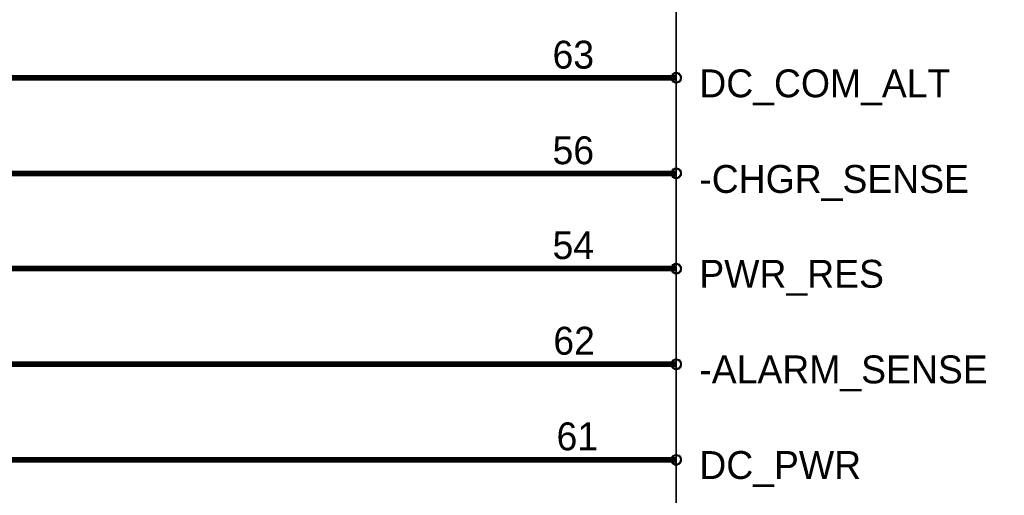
# Model space of a CAD drawing. Extents: x 0 to 22, y 0 to 17.
# Tile 49 of 56: x 17.2 to 19.3, y 8.5 to 9.5. Entities that reach past the tile are written whole.
import ezdxf

# ---------------------------------------------------------------- set-up
doc = ezdxf.new("R2010")
doc.units = 0
doc.layers.add('SHEET', color=255, linetype='CONTINUOUS')

msp = doc.modelspace()

# ---------------------------------------------------------------- linework, layer by layer
at = {"layer": 'SHEET'}
for points, const_width in [([(18.5996, 9.1995), (15.0999, 9.1995), (15.0999, 12), (11.1002, 12), (10.9007, 11.8998)], 0.0118), ([(13.7001, 11.1694), (13.7001, 8.5993), (18.5996, 8.5993)], 0.0118), ([(18.5996, 8.7997), (13.9004, 8.7997), (13.9004, 11.1694)], 0.0118), ([(15.9003, 11.1694), (15.9003, 9.3998), (18.5996, 9.3998)], 0.0118), ([(18.5896, 9.3998), (18.5896, 9.4007), (18.5896, 9.4007), (18.5896, 9.4015), (18.5896, 9.4015), (18.5896, 9.4023), (18.5904, 9.4023), (18.5904, 9.4032), (18.5904, 9.4032), (18.5904, 9.404), (18.5912, 9.404), (18.5912, 9.4048), (18.5912, 9.4048), (18.5921, 9.4057), (18.5921, 9.4057), (18.5921, 9.4065), (18.5929, 9.4065), (18.5929, 9.4073), (18.5937, 9.4073), (18.5937, 9.4073), (18.5946, 9.4082), (18.5946, 9.4082), (18.5954, 9.4082), (18.5954, 9.409), (18.5963, 9.409), (18.5963, 9.409), (18.5971, 9.409), (18.5971, 9.4098), (18.5979, 9.4098), (18.5979, 9.4098), (18.5988, 9.4098), (18.5988, 9.4098), (18.5996, 9.4098)], 0.0039), ([(18.5896, 9.3998), (18.5896, 9.4007), (18.5896, 9.4007), (18.5896, 9.4015), (18.5896, 9.4015), (18.5896, 9.4023), (18.5904, 9.4023), (18.5904, 9.4032), (18.5904, 9.4032), (18.5904, 9.404), (18.5912, 9.404), (18.5912, 9.4048), (18.5912, 9.4048), (18.5921, 9.4057), (18.5921, 9.4057), (18.5921, 9.4065), (18.5929, 9.4065), (18.5929, 9.4073), (18.5937, 9.4073), (18.5937, 9.4073), (18.5946, 9.4082), (18.5946, 9.4082), (18.5954, 9.4082), (18.5954, 9.409), (18.5963, 9.409), (18.5963, 9.409), (18.5971, 9.409), (18.5971, 9.4098), (18.5979, 9.4098), (18.5979, 9.4098), (18.5988, 9.4098), (18.5988, 9.4098), (18.5996, 9.4098)], 0.0039), ([(18.5996, 9.3898), (18.5988, 9.3898), (18.5988, 9.3898), (18.5979, 9.3898), (18.5979, 9.3898), (18.5971, 9.3898), (18.5971, 9.3907), (18.5963, 9.3907), (18.5963, 9.3907), (18.5954, 9.3907), (18.5954, 9.3907), (18.5946, 9.3915), (18.5946, 9.3915), (18.5937, 9.3915), (18.5937, 9.3923), (18.5929, 9.3923), (18.5929, 9.3923), (18.5921, 9.3932), (18.5921, 9.3932), (18.5921, 9.394), (18.5912, 9.394), (18.5912, 9.3948), (18.5912, 9.3948), (18.5904, 9.3957), (18.5904, 9.3957), (18.5904, 9.3965), (18.5904, 9.3965), (18.5896, 9.3973), (18.5896, 9.3973), (18.5896, 9.3982), (18.5896, 9.399), (18.5896, 9.399), (18.5896, 9.3998)], 0.0039), ([(18.5896, 9.3998), (18.5896, 9.3998)], 0.0039), ([(18.5996, 9.3898), (18.5988, 9.3898), (18.5988, 9.3898), (18.5979, 9.3898), (18.5979, 9.3898), (18.5971, 9.3898), (18.5971, 9.3907), (18.5963, 9.3907), (18.5963, 9.3907), (18.5954, 9.3907), (18.5954, 9.3907), (18.5946, 9.3915), (18.5946, 9.3915), (18.5937, 9.3915), (18.5937, 9.3923), (18.5929, 9.3923), (18.5929, 9.3923), (18.5921, 9.3932), (18.5921, 9.3932), (18.5921, 9.394), (18.5912, 9.394), (18.5912, 9.3948), (18.5912, 9.3948), (18.5904, 9.3957), (18.5904, 9.3957), (18.5904, 9.3965), (18.5904, 9.3965), (18.5896, 9.3973), (18.5896, 9.3973), (18.5896, 9.3982), (18.5896, 9.399), (18.5896, 9.399), (18.5896, 9.3998)], 0.0039), ([(18.5896, 9.3998), (18.5896, 9.3998)], 0.0039), ([(18.5996, 9.4098), (18.5996, 9.4098)], 0.0039), ([(18.5996, 9.4098), (18.6004, 9.4098), (18.6004, 9.4098), (18.6013, 9.4098), (18.6021, 9.4098), (18.6021, 9.4098), (18.6029, 9.409), (18.6029, 9.409), (18.6038, 9.409), (18.6038, 9.409), (18.6046, 9.4082), (18.6046, 9.4082), (18.6054, 9.4082), (18.6054, 9.4073), (18.6063, 9.4073), (18.6063, 9.4073), (18.6071, 9.4065), (18.6071, 9.4065), (18.6071, 9.4057), (18.6079, 9.4057), (18.6079, 9.4048), (18.6079, 9.4048), (18.6088, 9.404), (18.6088, 9.404), (18.6088, 9.4032), (18.6088, 9.4032), (18.6088, 9.4023), (18.6096, 9.4023), (18.6096, 9.4015), (18.6096, 9.4015), (18.6096, 9.4007), (18.6096, 9.4007), (18.6096, 9.3998)], 0.0039), ([(18.5996, 9.4098), (18.5996, 9.4098)], 0.0039), ([(18.5996, 9.4098), (18.6004, 9.4098), (18.6004, 9.4098), (18.6013, 9.4098), (18.6021, 9.4098), (18.6021, 9.4098), (18.6029, 9.409), (18.6029, 9.409), (18.6038, 9.409), (18.6038, 9.409), (18.6046, 9.4082), (18.6046, 9.4082), (18.6054, 9.4082), (18.6054, 9.4073), (18.6063, 9.4073), (18.6063, 9.4073), (18.6071, 9.4065), (18.6071, 9.4065), (18.6071, 9.4057), (18.6079, 9.4057), (18.6079, 9.4048), (18.6079, 9.4048), (18.6088, 9.404), (18.6088, 9.404), (18.6088, 9.4032), (18.6088, 9.4032), (18.6088, 9.4023), (18.6096, 9.4023), (18.6096, 9.4015), (18.6096, 9.4015), (18.6096, 9.4007), (18.6096, 9.4007), (18.6096, 9.3998)], 0.0039), ([(18.6096, 9.3998), (18.6096, 9.399), (18.6096, 9.399), (18.6096, 9.3982), (18.6096, 9.3973), (18.6096, 9.3973), (18.6088, 9.3965), (18.6088, 9.3965), (18.6088, 9.3957), (18.6088, 9.3957), (18.6088, 9.3948), (18.6079, 9.3948), (18.6079, 9.394), (18.6079, 9.394), (18.6071, 9.3932), (18.6071, 9.3932), (18.6071, 9.3923), (18.6063, 9.3923), (18.6063, 9.3923), (18.6054, 9.3915), (18.6054, 9.3915), (18.6046, 9.3915), (18.6046, 9.3907), (18.6038, 9.3907), (18.6038, 9.3907), (18.6029, 9.3907), (18.6029, 9.3907), (18.6021, 9.3898), (18.6021, 9.3898), (18.6013, 9.3898), (18.6004, 9.3898), (18.6004, 9.3898), (18.5996, 9.3898)], 0.0039), ([(18.6096, 9.3998), (18.6096, 9.399), (18.6096, 9.399), (18.6096, 9.3982), (18.6096, 9.3973), (18.6096, 9.3973), (18.6088, 9.3965), (18.6088, 9.3965), (18.6088, 9.3957), (18.6088, 9.3957), (18.6088, 9.3948), (18.6079, 9.3948), (18.6079, 9.394), (18.6079, 9.394), (18.6071, 9.3932), (18.6071, 9.3932), (18.6071, 9.3923), (18.6063, 9.3923), (18.6063, 9.3923), (18.6054, 9.3915), (18.6054, 9.3915), (18.6046, 9.3915), (18.6046, 9.3907), (18.6038, 9.3907), (18.6038, 9.3907), (18.6029, 9.3907), (18.6029, 9.3907), (18.6021, 9.3898), (18.6021, 9.3898), (18.6013, 9.3898), (18.6004, 9.3898), (18.6004, 9.3898), (18.5996, 9.3898)], 0.0039), ([(18.6096, 9.3998), (18.6096, 9.3998), (18.6096, 9.3998), (18.6096, 9.3998), (18.6096, 9.3998), (18.6096, 9.3998), (18.6096, 9.3998), (18.6096, 9.3998), (18.6096, 9.3998), (18.6096, 9.3998), (18.6096, 9.3998), (18.6096, 9.3998), (18.6096, 9.3998), (18.6096, 9.3998), (18.6096, 9.3998), (18.6096, 9.3998), (18.6096, 9.3998), (18.6096, 9.3998), (18.6096, 9.3998), (18.6096, 9.3998), (18.6096, 9.3998), (18.6096, 9.3998), (18.6096, 9.3998), (18.6096, 9.3998), (18.6096, 9.3998), (18.6096, 9.3998), (18.6096, 9.3998), (18.6096, 9.3998), (18.6096, 9.3998), (18.6096, 9.3998), (18.6096, 9.3998), (18.6096, 9.3998), (18.6096, 9.3998)], 0.0039), ([(18.6096, 9.3998), (18.6096, 9.3998)], 0.0039), ([(18.6096, 9.3998), (18.6096, 9.3998), (18.6096, 9.3998), (18.6096, 9.3998), (18.6096, 9.3998), (18.6096, 9.3998), (18.6096, 9.3998), (18.6096, 9.3998), (18.6096, 9.3998), (18.6096, 9.3998), (18.6096, 9.3998), (18.6096, 9.3998), (18.6096, 9.3998), (18.6096, 9.3998), (18.6096, 9.3998), (18.6096, 9.3998), (18.6096, 9.3998), (18.6096, 9.3998), (18.6096, 9.3998), (18.6096, 9.3998), (18.6096, 9.3998), (18.6096, 9.3998), (18.6096, 9.3998), (18.6096, 9.3998), (18.6096, 9.3998), (18.6096, 9.3998), (18.6096, 9.3998), (18.6096, 9.3998), (18.6096, 9.3998), (18.6096, 9.3998), (18.6096, 9.3998), (18.6096, 9.3998), (18.6096, 9.3998)], 0.0039), ([(18.6096, 9.3998), (18.6096, 9.3998)], 0.0039), ([(18.5896, 9.1995), (18.5896, 9.2003), (18.5896, 9.2003), (18.5896, 9.2012), (18.5896, 9.202), (18.5896, 9.202), (18.5904, 9.2028), (18.5904, 9.2028), (18.5904, 9.2037), (18.5904, 9.2037), (18.5912, 9.2045), (18.5912, 9.2045), (18.5912, 9.2053), (18.5921, 9.2053), (18.5921, 9.2062), (18.5921, 9.2062), (18.5929, 9.207), (18.5929, 9.207), (18.5937, 9.207), (18.5937, 9.2078), (18.5946, 9.2078), (18.5946, 9.2078), (18.5954, 9.2087), (18.5954, 9.2087), (18.5963, 9.2087), (18.5963, 9.2087), (18.5971, 9.2087), (18.5971, 9.2095), (18.5979, 9.2095), (18.5979, 9.2095), (18.5988, 9.2095), (18.5988, 9.2095), (18.5996, 9.2095)], 0.0039), ([(18.5896, 9.1995), (18.5896, 9.2003), (18.5896, 9.2003), (18.5896, 9.2012), (18.5896, 9.202), (18.5896, 9.202), (18.5904, 9.2028), (18.5904, 9.2028), (18.5904, 9.2037), (18.5904, 9.2037), (18.5912, 9.2045), (18.5912, 9.2045), (18.5912, 9.2053), (18.5921, 9.2053), (18.5921, 9.2062), (18.5921, 9.2062), (18.5929, 9.207), (18.5929, 9.207), (18.5937, 9.207), (18.5937, 9.2078), (18.5946, 9.2078), (18.5946, 9.2078), (18.5954, 9.2087), (18.5954, 9.2087), (18.5963, 9.2087), (18.5963, 9.2087), (18.5971, 9.2087), (18.5971, 9.2095), (18.5979, 9.2095), (18.5979, 9.2095), (18.5988, 9.2095), (18.5988, 9.2095), (18.5996, 9.2095)], 0.0039), ([(18.5996, 9.2095), (18.5996, 9.2095)], 0.0039), ([(18.5996, 9.2095), (18.6004, 9.2095), (18.6004, 9.2095), (18.6013, 9.2095), (18.6021, 9.2095), (18.6021, 9.2095), (18.6029, 9.2087), (18.6029, 9.2087), (18.6038, 9.2087), (18.6038, 9.2087), (18.6046, 9.2087), (18.6046, 9.2078), (18.6054, 9.2078), (18.6054, 9.2078), (18.6063, 9.207), (18.6063, 9.207), (18.6071, 9.207), (18.6071, 9.2062), (18.6071, 9.2062), (18.6079, 9.2053), (18.6079, 9.2053), (18.6079, 9.2045), (18.6088, 9.2045), (18.6088, 9.2037), (18.6088, 9.2037), (18.6088, 9.2028), (18.6088, 9.2028), (18.6096, 9.202), (18.6096, 9.202), (18.6096, 9.2012), (18.6096, 9.2003), (18.6096, 9.2003), (18.6096, 9.1995)], 0.0039), ([(18.5996, 9.2095), (18.5996, 9.2095)], 0.0039), ([(18.5996, 9.2095), (18.6004, 9.2095), (18.6004, 9.2095), (18.6013, 9.2095), (18.6021, 9.2095), (18.6021, 9.2095), (18.6029, 9.2087), (18.6029, 9.2087), (18.6038, 9.2087), (18.6038, 9.2087), (18.6046, 9.2087), (18.6046, 9.2078), (18.6054, 9.2078), (18.6054, 9.2078), (18.6063, 9.207), (18.6063, 9.207), (18.6071, 9.207), (18.6071, 9.2062), (18.6071, 9.2062), (18.6079, 9.2053), (18.6079, 9.2053), (18.6079, 9.2045), (18.6088, 9.2045), (18.6088, 9.2037), (18.6088, 9.2037), (18.6088, 9.2028), (18.6088, 9.2028), (18.6096, 9.202), (18.6096, 9.202), (18.6096, 9.2012), (18.6096, 9.2003), (18.6096, 9.2003), (18.6096, 9.1995)], 0.0039), ([(18.5996, 9), (14.3003, 9), (14.3003, 9.1995)], 0.0118), ([(18.5996, 9.1895), (18.5988, 9.1895), (18.5988, 9.1895), (18.5979, 9.1895), (18.5979, 9.1895), (18.5971, 9.1895), (18.5971, 9.1903), (18.5963, 9.1903), (18.5963, 9.1903), (18.5954, 9.1903), (18.5954, 9.1912), (18.5946, 9.1912), (18.5946, 9.1912), (18.5937, 9.192), (18.5937, 9.192), (18.5929, 9.192), (18.5929, 9.1928), (18.5921, 9.1928), (18.5921, 9.1937), (18.5921, 9.1937), (18.5912, 9.1945), (18.5912, 9.1945), (18.5912, 9.1953), (18.5904, 9.1953), (18.5904, 9.1962), (18.5904, 9.1962), (18.5904, 9.197), (18.5896, 9.197), (18.5896, 9.1978), (18.5896, 9.1978), (18.5896, 9.1987), (18.5896, 9.1987), (18.5896, 9.1995)], 0.0039), ([(18.5896, 9.1995), (18.5896, 9.1995)], 0.0039), ([(18.5996, 9.1895), (18.5988, 9.1895), (18.5988, 9.1895), (18.5979, 9.1895), (18.5979, 9.1895), (18.5971, 9.1895), (18.5971, 9.1903), (18.5963, 9.1903), (18.5963, 9.1903), (18.5954, 9.1903), (18.5954, 9.1912), (18.5946, 9.1912), (18.5946, 9.1912), (18.5937, 9.192), (18.5937, 9.192), (18.5929, 9.192), (18.5929, 9.1928), (18.5921, 9.1928), (18.5921, 9.1937), (18.5921, 9.1937), (18.5912, 9.1945), (18.5912, 9.1945), (18.5912, 9.1953), (18.5904, 9.1953), (18.5904, 9.1962), (18.5904, 9.1962), (18.5904, 9.197), (18.5896, 9.197), (18.5896, 9.1978), (18.5896, 9.1978), (18.5896, 9.1987), (18.5896, 9.1987), (18.5896, 9.1995)], 0.0039), ([(18.5896, 9.1995), (18.5896, 9.1995)], 0.0039), ([(18.6096, 9.1995), (18.6096, 9.1987), (18.6096, 9.1987), (18.6096, 9.1978), (18.6096, 9.1978), (18.6096, 9.197), (18.6088, 9.197), (18.6088, 9.1962), (18.6088, 9.1962), (18.6088, 9.1953), (18.6088, 9.1953), (18.6079, 9.1945), (18.6079, 9.1945), (18.6079, 9.1937), (18.6071, 9.1937), (18.6071, 9.1928), (18.6071, 9.1928), (18.6063, 9.192), (18.6063, 9.192), (18.6054, 9.192), (18.6054, 9.1912), (18.6046, 9.1912), (18.6046, 9.1912), (18.6038, 9.1903), (18.6038, 9.1903), (18.6029, 9.1903), (18.6029, 9.1903), (18.6021, 9.1895), (18.6021, 9.1895), (18.6013, 9.1895), (18.6004, 9.1895), (18.6004, 9.1895), (18.5996, 9.1895)], 0.0039), ([(18.6096, 9.1995), (18.6096, 9.1987), (18.6096, 9.1987), (18.6096, 9.1978), (18.6096, 9.1978), (18.6096, 9.197), (18.6088, 9.197), (18.6088, 9.1962), (18.6088, 9.1962), (18.6088, 9.1953), (18.6088, 9.1953), (18.6079, 9.1945), (18.6079, 9.1945), (18.6079, 9.1937), (18.6071, 9.1937), (18.6071, 9.1928), (18.6071, 9.1928), (18.6063, 9.192), (18.6063, 9.192), (18.6054, 9.192), (18.6054, 9.1912), (18.6046, 9.1912), (18.6046, 9.1912), (18.6038, 9.1903), (18.6038, 9.1903), (18.6029, 9.1903), (18.6029, 9.1903), (18.6021, 9.1895), (18.6021, 9.1895), (18.6013, 9.1895), (18.6004, 9.1895), (18.6004, 9.1895), (18.5996, 9.1895)], 0.0039), ([(18.6096, 9.1995), (18.6096, 9.1995), (18.6096, 9.1995), (18.6096, 9.1995), (18.6096, 9.1995), (18.6096, 9.1995), (18.6096, 9.1995), (18.6096, 9.1995), (18.6096, 9.1995), (18.6096, 9.1995), (18.6096, 9.1995), (18.6096, 9.1995), (18.6096, 9.1995), (18.6096, 9.1995), (18.6096, 9.1995), (18.6096, 9.1995), (18.6096, 9.1995), (18.6096, 9.1995), (18.6096, 9.1995), (18.6096, 9.1995), (18.6096, 9.1995), (18.6096, 9.1995), (18.6096, 9.1995), (18.6096, 9.1995), (18.6096, 9.1995), (18.6096, 9.1995), (18.6096, 9.1995), (18.6096, 9.1995), (18.6096, 9.1995), (18.6096, 9.1995), (18.6096, 9.1995), (18.6096, 9.1995), (18.6096, 9.1995)], 0.0039), ([(18.6096, 9.1995), (18.6096, 9.1995)], 0.0039), ([(18.6096, 9.1995), (18.6096, 9.1995), (18.6096, 9.1995), (18.6096, 9.1995), (18.6096, 9.1995), (18.6096, 9.1995), (18.6096, 9.1995), (18.6096, 9.1995), (18.6096, 9.1995), (18.6096, 9.1995), (18.6096, 9.1995), (18.6096, 9.1995), (18.6096, 9.1995), (18.6096, 9.1995), (18.6096, 9.1995), (18.6096, 9.1995), (18.6096, 9.1995), (18.6096, 9.1995), (18.6096, 9.1995), (18.6096, 9.1995), (18.6096, 9.1995), (18.6096, 9.1995), (18.6096, 9.1995), (18.6096, 9.1995), (18.6096, 9.1995), (18.6096, 9.1995), (18.6096, 9.1995), (18.6096, 9.1995), (18.6096, 9.1995), (18.6096, 9.1995), (18.6096, 9.1995), (18.6096, 9.1995), (18.6096, 9.1995)], 0.0039), ([(18.6096, 9.1995), (18.6096, 9.1995)], 0.0039), ([(18.5896, 9), (18.5896, 9.0008), (18.5896, 9.0008), (18.5896, 9.0017), (18.5896, 9.0017), (18.5896, 9.0025), (18.5904, 9.0025), (18.5904, 9.0033), (18.5904, 9.0033), (18.5904, 9.0042), (18.5912, 9.0042), (18.5912, 9.005), (18.5912, 9.005), (18.5921, 9.0058), (18.5921, 9.0058), (18.5921, 9.0067), (18.5929, 9.0067), (18.5929, 9.0075), (18.5937, 9.0075), (18.5937, 9.0075), (18.5946, 9.0083), (18.5946, 9.0083), (18.5954, 9.0083), (18.5954, 9.0092), (18.5963, 9.0092), (18.5963, 9.0092), (18.5971, 9.0092), (18.5971, 9.01), (18.5979, 9.01), (18.5979, 9.01), (18.5988, 9.01), (18.5988, 9.01), (18.5996, 9.01)], 0.0039), ([(18.5896, 9), (18.5896, 9.0008), (18.5896, 9.0008), (18.5896, 9.0017), (18.5896, 9.0017), (18.5896, 9.0025), (18.5904, 9.0025), (18.5904, 9.0033), (18.5904, 9.0033), (18.5904, 9.0042), (18.5912, 9.0042), (18.5912, 9.005), (18.5912, 9.005), (18.5921, 9.0058), (18.5921, 9.0058), (18.5921, 9.0067), (18.5929, 9.0067), (18.5929, 9.0075), (18.5937, 9.0075), (18.5937, 9.0075), (18.5946, 9.0083), (18.5946, 9.0083), (18.5954, 9.0083), (18.5954, 9.0092), (18.5963, 9.0092), (18.5963, 9.0092), (18.5971, 9.0092), (18.5971, 9.01), (18.5979, 9.01), (18.5979, 9.01), (18.5988, 9.01), (18.5988, 9.01), (18.5996, 9.01)], 0.0039), ([(18.5996, 9.01), (18.5996, 9.01)], 0.0039), ([(18.5996, 9.01), (18.6004, 9.01), (18.6004, 9.01), (18.6013, 9.01), (18.6021, 9.01), (18.6021, 9.01), (18.6029, 9.0092), (18.6029, 9.0092), (18.6038, 9.0092), (18.6038, 9.0092), (18.6046, 9.0083), (18.6046, 9.0083), (18.6054, 9.0083), (18.6054, 9.0075), (18.6063, 9.0075), (18.6063, 9.0075), (18.6071, 9.0067), (18.6071, 9.0067), (18.6071, 9.0058), (18.6079, 9.0058), (18.6079, 9.005), (18.6079, 9.005), (18.6088, 9.0042), (18.6088, 9.0042), (18.6088, 9.0033), (18.6088, 9.0033), (18.6088, 9.0025), (18.6096, 9.0025), (18.6096, 9.0017), (18.6096, 9.0017), (18.6096, 9.0008), (18.6096, 9.0008), (18.6096, 9)], 0.0039), ([(18.5996, 9.01), (18.5996, 9.01)], 0.0039), ([(18.5996, 9.01), (18.6004, 9.01), (18.6004, 9.01), (18.6013, 9.01), (18.6021, 9.01), (18.6021, 9.01), (18.6029, 9.0092), (18.6029, 9.0092), (18.6038, 9.0092), (18.6038, 9.0092), (18.6046, 9.0083), (18.6046, 9.0083), (18.6054, 9.0083), (18.6054, 9.0075), (18.6063, 9.0075), (18.6063, 9.0075), (18.6071, 9.0067), (18.6071, 9.0067), (18.6071, 9.0058), (18.6079, 9.0058), (18.6079, 9.005), (18.6079, 9.005), (18.6088, 9.0042), (18.6088, 9.0042), (18.6088, 9.0033), (18.6088, 9.0033), (18.6088, 9.0025), (18.6096, 9.0025), (18.6096, 9.0017), (18.6096, 9.0017), (18.6096, 9.0008), (18.6096, 9.0008), (18.6096, 9)], 0.0039), ([(18.5996, 8.99), (18.5988, 8.99), (18.5988, 8.99), (18.5979, 8.99), (18.5979, 8.99), (18.5971, 8.99), (18.5971, 8.9908), (18.5963, 8.9908), (18.5963, 8.9908), (18.5954, 8.9908), (18.5954, 8.9908), (18.5946, 8.9917), (18.5946, 8.9917), (18.5937, 8.9917), (18.5937, 8.9925), (18.5929, 8.9925), (18.5929, 8.9925), (18.5921, 8.9933), (18.5921, 8.9933), (18.5921, 8.9942), (18.5912, 8.9942), (18.5912, 8.995), (18.5912, 8.995), (18.5904, 8.9958), (18.5904, 8.9958), (18.5904, 8.9967), (18.5904, 8.9967), (18.5896, 8.9975), (18.5896, 8.9975), (18.5896, 8.9983), (18.5896, 8.9992), (18.5896, 8.9992), (18.5896, 9)], 0.0039), ([(18.5896, 9), (18.5896, 9)], 0.0039), ([(18.5996, 8.99), (18.5988, 8.99), (18.5988, 8.99), (18.5979, 8.99), (18.5979, 8.99), (18.5971, 8.99), (18.5971, 8.9908), (18.5963, 8.9908), (18.5963, 8.9908), (18.5954, 8.9908), (18.5954, 8.9908), (18.5946, 8.9917), (18.5946, 8.9917), (18.5937, 8.9917), (18.5937, 8.9925), (18.5929, 8.9925), (18.5929, 8.9925), (18.5921, 8.9933), (18.5921, 8.9933), (18.5921, 8.9942), (18.5912, 8.9942), (18.5912, 8.995), (18.5912, 8.995), (18.5904, 8.9958), (18.5904, 8.9958), (18.5904, 8.9967), (18.5904, 8.9967), (18.5896, 8.9975), (18.5896, 8.9975), (18.5896, 8.9983), (18.5896, 8.9992), (18.5896, 8.9992), (18.5896, 9)], 0.0039), ([(18.5896, 9), (18.5896, 9)], 0.0039), ([(18.6096, 9), (18.6096, 8.9992), (18.6096, 8.9992), (18.6096, 8.9983), (18.6096, 8.9975), (18.6096, 8.9975), (18.6088, 8.9967), (18.6088, 8.9967), (18.6088, 8.9958), (18.6088, 8.9958), (18.6088, 8.995), (18.6079, 8.995), (18.6079, 8.9942), (18.6079, 8.9942), (18.6071, 8.9933), (18.6071, 8.9933), (18.6071, 8.9925), (18.6063, 8.9925), (18.6063, 8.9925), (18.6054, 8.9917), (18.6054, 8.9917), (18.6046, 8.9917), (18.6046, 8.9908), (18.6038, 8.9908), (18.6038, 8.9908), (18.6029, 8.9908), (18.6029, 8.9908), (18.6021, 8.99), (18.6021, 8.99), (18.6013, 8.99), (18.6004, 8.99), (18.6004, 8.99), (18.5996, 8.99)], 0.0039), ([(18.6096, 9), (18.6096, 8.9992), (18.6096, 8.9992), (18.6096, 8.9983), (18.6096, 8.9975), (18.6096, 8.9975), (18.6088, 8.9967), (18.6088, 8.9967), (18.6088, 8.9958), (18.6088, 8.9958), (18.6088, 8.995), (18.6079, 8.995), (18.6079, 8.9942), (18.6079, 8.9942), (18.6071, 8.9933), (18.6071, 8.9933), (18.6071, 8.9925), (18.6063, 8.9925), (18.6063, 8.9925), (18.6054, 8.9917), (18.6054, 8.9917), (18.6046, 8.9917), (18.6046, 8.9908), (18.6038, 8.9908), (18.6038, 8.9908), (18.6029, 8.9908), (18.6029, 8.9908), (18.6021, 8.99), (18.6021, 8.99), (18.6013, 8.99), (18.6004, 8.99), (18.6004, 8.99), (18.5996, 8.99)], 0.0039), ([(18.6096, 9), (18.6096, 9), (18.6096, 9), (18.6096, 9), (18.6096, 9), (18.6096, 9), (18.6096, 9), (18.6096, 9), (18.6096, 9), (18.6096, 9), (18.6096, 9), (18.6096, 9), (18.6096, 9), (18.6096, 9), (18.6096, 9), (18.6096, 9), (18.6096, 9), (18.6096, 9), (18.6096, 9), (18.6096, 9), (18.6096, 9), (18.6096, 9), (18.6096, 9), (18.6096, 9), (18.6096, 9), (18.6096, 9), (18.6096, 9), (18.6096, 9), (18.6096, 9), (18.6096, 9), (18.6096, 9), (18.6096, 9), (18.6096, 9)], 0.0039), ([(18.6096, 9), (18.6096, 9)], 0.0039), ([(18.6096, 9), (18.6096, 9), (18.6096, 9), (18.6096, 9), (18.6096, 9), (18.6096, 9), (18.6096, 9), (18.6096, 9), (18.6096, 9), (18.6096, 9), (18.6096, 9), (18.6096, 9), (18.6096, 9), (18.6096, 9), (18.6096, 9), (18.6096, 9), (18.6096, 9), (18.6096, 9), (18.6096, 9), (18.6096, 9), (18.6096, 9), (18.6096, 9), (18.6096, 9), (18.6096, 9), (18.6096, 9), (18.6096, 9), (18.6096, 9), (18.6096, 9), (18.6096, 9), (18.6096, 9), (18.6096, 9), (18.6096, 9), (18.6096, 9)], 0.0039), ([(18.6096, 9), (18.6096, 9)], 0.0039), ([(18.5896, 8.7997), (18.5896, 8.8005), (18.5896, 8.8005), (18.5896, 8.8013), (18.5896, 8.8022), (18.5896, 8.8022), (18.5904, 8.803), (18.5904, 8.803), (18.5904, 8.8038), (18.5904, 8.8038), (18.5912, 8.8047), (18.5912, 8.8047), (18.5912, 8.8055), (18.5921, 8.8055), (18.5921, 8.8063), (18.5921, 8.8063), (18.5929, 8.8072), (18.5929, 8.8072), (18.5937, 8.8072), (18.5937, 8.808), (18.5946, 8.808), (18.5946, 8.808), (18.5954, 8.8088), (18.5954, 8.8088), (18.5963, 8.8088), (18.5963, 8.8088), (18.5971, 8.8088), (18.5971, 8.8097), (18.5979, 8.8097), (18.5979, 8.8097), (18.5988, 8.8097), (18.5988, 8.8097), (18.5996, 8.8097)], 0.0039), ([(18.5896, 8.7997), (18.5896, 8.8005), (18.5896, 8.8005), (18.5896, 8.8013), (18.5896, 8.8022), (18.5896, 8.8022), (18.5904, 8.803), (18.5904, 8.803), (18.5904, 8.8038), (18.5904, 8.8038), (18.5912, 8.8047), (18.5912, 8.8047), (18.5912, 8.8055), (18.5921, 8.8055), (18.5921, 8.8063), (18.5921, 8.8063), (18.5929, 8.8072), (18.5929, 8.8072), (18.5937, 8.8072), (18.5937, 8.808), (18.5946, 8.808), (18.5946, 8.808), (18.5954, 8.8088), (18.5954, 8.8088), (18.5963, 8.8088), (18.5963, 8.8088), (18.5971, 8.8088), (18.5971, 8.8097), (18.5979, 8.8097), (18.5979, 8.8097), (18.5988, 8.8097), (18.5988, 8.8097), (18.5996, 8.8097)], 0.0039), ([(18.5996, 8.7896), (18.5988, 8.7896), (18.5988, 8.7896), (18.5979, 8.7896), (18.5979, 8.7896), (18.5971, 8.7896), (18.5971, 8.7905), (18.5963, 8.7905), (18.5963, 8.7905), (18.5954, 8.7905), (18.5954, 8.7905), (18.5946, 8.7913), (18.5946, 8.7913), (18.5937, 8.7913), (18.5937, 8.7922), (18.5929, 8.7922), (18.5929, 8.7922), (18.5921, 8.793), (18.5921, 8.793), (18.5921, 8.7938), (18.5912, 8.7938), (18.5912, 8.7947), (18.5912, 8.7947), (18.5904, 8.7955), (18.5904, 8.7955), (18.5904, 8.7963), (18.5904, 8.7963), (18.5896, 8.7972), (18.5896, 8.7972), (18.5896, 8.798), (18.5896, 8.7988), (18.5896, 8.7988), (18.5896, 8.7997)], 0.0039), ([(18.5896, 8.7997), (18.5896, 8.7997)], 0.0039), ([(18.5996, 8.7896), (18.5988, 8.7896), (18.5988, 8.7896), (18.5979, 8.7896), (18.5979, 8.7896), (18.5971, 8.7896), (18.5971, 8.7905), (18.5963, 8.7905), (18.5963, 8.7905), (18.5954, 8.7905), (18.5954, 8.7905), (18.5946, 8.7913), (18.5946, 8.7913), (18.5937, 8.7913), (18.5937, 8.7922), (18.5929, 8.7922), (18.5929, 8.7922), (18.5921, 8.793), (18.5921, 8.793), (18.5921, 8.7938), (18.5912, 8.7938), (18.5912, 8.7947), (18.5912, 8.7947), (18.5904, 8.7955), (18.5904, 8.7955), (18.5904, 8.7963), (18.5904, 8.7963), (18.5896, 8.7972), (18.5896, 8.7972), (18.5896, 8.798), (18.5896, 8.7988), (18.5896, 8.7988), (18.5896, 8.7997)], 0.0039), ([(18.5896, 8.7997), (18.5896, 8.7997)], 0.0039), ([(18.5996, 8.8097), (18.5996, 8.8097)], 0.0039), ([(18.5996, 8.8097), (18.6004, 8.8097), (18.6004, 8.8097), (18.6013, 8.8097), (18.6021, 8.8097), (18.6021, 8.8097), (18.6029, 8.8088), (18.6029, 8.8088), (18.6038, 8.8088), (18.6038, 8.8088), (18.6046, 8.8088), (18.6046, 8.808), (18.6054, 8.808), (18.6054, 8.808), (18.6063, 8.8072), (18.6063, 8.8072), (18.6071, 8.8072), (18.6071, 8.8063), (18.6071, 8.8063), (18.6079, 8.8055), (18.6079, 8.8055), (18.6079, 8.8047), (18.6088, 8.8047), (18.6088, 8.8038), (18.6088, 8.8038), (18.6088, 8.803), (18.6088, 8.803), (18.6096, 8.8022), (18.6096, 8.8022), (18.6096, 8.8013), (18.6096, 8.8005), (18.6096, 8.8005), (18.6096, 8.7997)], 0.0039), ([(18.5996, 8.8097), (18.5996, 8.8097)], 0.0039), ([(18.5996, 8.8097), (18.6004, 8.8097), (18.6004, 8.8097), (18.6013, 8.8097), (18.6021, 8.8097), (18.6021, 8.8097), (18.6029, 8.8088), (18.6029, 8.8088), (18.6038, 8.8088), (18.6038, 8.8088), (18.6046, 8.8088), (18.6046, 8.808), (18.6054, 8.808), (18.6054, 8.808), (18.6063, 8.8072), (18.6063, 8.8072), (18.6071, 8.8072), (18.6071, 8.8063), (18.6071, 8.8063), (18.6079, 8.8055), (18.6079, 8.8055), (18.6079, 8.8047), (18.6088, 8.8047), (18.6088, 8.8038), (18.6088, 8.8038), (18.6088, 8.803), (18.6088, 8.803), (18.6096, 8.8022), (18.6096, 8.8022), (18.6096, 8.8013), (18.6096, 8.8005), (18.6096, 8.8005), (18.6096, 8.7997)], 0.0039), ([(18.6096, 8.7997), (18.6096, 8.7988), (18.6096, 8.7988), (18.6096, 8.798), (18.6096, 8.7972), (18.6096, 8.7972), (18.6088, 8.7963), (18.6088, 8.7963), (18.6088, 8.7955), (18.6088, 8.7955), (18.6088, 8.7947), (18.6079, 8.7947), (18.6079, 8.7938), (18.6079, 8.7938), (18.6071, 8.793), (18.6071, 8.793), (18.6071, 8.7922), (18.6063, 8.7922), (18.6063, 8.7922), (18.6054, 8.7913), (18.6054, 8.7913), (18.6046, 8.7913), (18.6046, 8.7905), (18.6038, 8.7905), (18.6038, 8.7905), (18.6029, 8.7905), (18.6029, 8.7905), (18.6021, 8.7896), (18.6021, 8.7896), (18.6013, 8.7896), (18.6004, 8.7896), (18.6004, 8.7896), (18.5996, 8.7896)], 0.0039), ([(18.6096, 8.7997), (18.6096, 8.7988), (18.6096, 8.7988), (18.6096, 8.798), (18.6096, 8.7972), (18.6096, 8.7972), (18.6088, 8.7963), (18.6088, 8.7963), (18.6088, 8.7955), (18.6088, 8.7955), (18.6088, 8.7947), (18.6079, 8.7947), (18.6079, 8.7938), (18.6079, 8.7938), (18.6071, 8.793), (18.6071, 8.793), (18.6071, 8.7922), (18.6063, 8.7922), (18.6063, 8.7922), (18.6054, 8.7913), (18.6054, 8.7913), (18.6046, 8.7913), (18.6046, 8.7905), (18.6038, 8.7905), (18.6038, 8.7905), (18.6029, 8.7905), (18.6029, 8.7905), (18.6021, 8.7896), (18.6021, 8.7896), (18.6013, 8.7896), (18.6004, 8.7896), (18.6004, 8.7896), (18.5996, 8.7896)], 0.0039), ([(18.6096, 8.7997), (18.6096, 8.7997), (18.6096, 8.7997), (18.6096, 8.7997), (18.6096, 8.7997), (18.6096, 8.7997), (18.6096, 8.7997), (18.6096, 8.7997), (18.6096, 8.7997), (18.6096, 8.7997), (18.6096, 8.7997), (18.6096, 8.7997), (18.6096, 8.7997), (18.6096, 8.7997), (18.6096, 8.7997), (18.6096, 8.7997), (18.6096, 8.7997), (18.6096, 8.7997), (18.6096, 8.7997), (18.6096, 8.7997), (18.6096, 8.7997), (18.6096, 8.7997), (18.6096, 8.7997), (18.6096, 8.7997), (18.6096, 8.7997), (18.6096, 8.7997), (18.6096, 8.7997), (18.6096, 8.7997), (18.6096, 8.7997), (18.6096, 8.7997), (18.6096, 8.7997), (18.6096, 8.7997), (18.6096, 8.7997)], 0.0039), ([(18.6096, 8.7997), (18.6096, 8.7997)], 0.0039), ([(18.6096, 8.7997), (18.6096, 8.7997), (18.6096, 8.7997), (18.6096, 8.7997), (18.6096, 8.7997), (18.6096, 8.7997), (18.6096, 8.7997), (18.6096, 8.7997), (18.6096, 8.7997), (18.6096, 8.7997), (18.6096, 8.7997), (18.6096, 8.7997), (18.6096, 8.7997), (18.6096, 8.7997), (18.6096, 8.7997), (18.6096, 8.7997), (18.6096, 8.7997), (18.6096, 8.7997), (18.6096, 8.7997), (18.6096, 8.7997), (18.6096, 8.7997), (18.6096, 8.7997), (18.6096, 8.7997), (18.6096, 8.7997), (18.6096, 8.7997), (18.6096, 8.7997), (18.6096, 8.7997), (18.6096, 8.7997), (18.6096, 8.7997), (18.6096, 8.7997), (18.6096, 8.7997), (18.6096, 8.7997), (18.6096, 8.7997)], 0.0039), ([(18.6096, 8.7997), (18.6096, 8.7997)], 0.0039), ([(18.5896, 8.5993), (18.5896, 8.6002), (18.5896, 8.6002), (18.5896, 8.601), (18.5896, 8.6018), (18.5896, 8.6018), (18.5904, 8.6027), (18.5904, 8.6027), (18.5904, 8.6035), (18.5904, 8.6035), (18.5912, 8.6043), (18.5912, 8.6043), (18.5912, 8.6052), (18.5921, 8.6052), (18.5921, 8.606), (18.5921, 8.606), (18.5929, 8.6068), (18.5929, 8.6068), (18.5937, 8.6068), (18.5937, 8.6077), (18.5946, 8.6077), (18.5946, 8.6077), (18.5954, 8.6085), (18.5954, 8.6085), (18.5963, 8.6085), (18.5963, 8.6085), (18.5971, 8.6085), (18.5971, 8.6093), (18.5979, 8.6093), (18.5979, 8.6093), (18.5988, 8.6093), (18.5988, 8.6093), (18.5996, 8.6093)], 0.0039), ([(18.5896, 8.5993), (18.5896, 8.6002), (18.5896, 8.6002), (18.5896, 8.601), (18.5896, 8.6018), (18.5896, 8.6018), (18.5904, 8.6027), (18.5904, 8.6027), (18.5904, 8.6035), (18.5904, 8.6035), (18.5912, 8.6043), (18.5912, 8.6043), (18.5912, 8.6052), (18.5921, 8.6052), (18.5921, 8.606), (18.5921, 8.606), (18.5929, 8.6068), (18.5929, 8.6068), (18.5937, 8.6068), (18.5937, 8.6077), (18.5946, 8.6077), (18.5946, 8.6077), (18.5954, 8.6085), (18.5954, 8.6085), (18.5963, 8.6085), (18.5963, 8.6085), (18.5971, 8.6085), (18.5971, 8.6093), (18.5979, 8.6093), (18.5979, 8.6093), (18.5988, 8.6093), (18.5988, 8.6093), (18.5996, 8.6093)], 0.0039), ([(18.5996, 8.5893), (18.5988, 8.5893), (18.5988, 8.5893), (18.5979, 8.5893), (18.5979, 8.5893), (18.5971, 8.5893), (18.5971, 8.5902), (18.5963, 8.5902), (18.5963, 8.5902), (18.5954, 8.5902), (18.5954, 8.591), (18.5946, 8.591), (18.5946, 8.591), (18.5937, 8.5918), (18.5937, 8.5918), (18.5929, 8.5918), (18.5929, 8.5927), (18.5921, 8.5927), (18.5921, 8.5935), (18.5921, 8.5935), (18.5912, 8.5943), (18.5912, 8.5943), (18.5912, 8.5952), (18.5904, 8.5952), (18.5904, 8.596), (18.5904, 8.596), (18.5904, 8.5968), (18.5896, 8.5968), (18.5896, 8.5977), (18.5896, 8.5977), (18.5896, 8.5985), (18.5896, 8.5985), (18.5896, 8.5993)], 0.0039), ([(18.5896, 8.5993), (18.5896, 8.5993)], 0.0039), ([(18.5996, 8.5893), (18.5988, 8.5893), (18.5988, 8.5893), (18.5979, 8.5893), (18.5979, 8.5893), (18.5971, 8.5893), (18.5971, 8.5902), (18.5963, 8.5902), (18.5963, 8.5902), (18.5954, 8.5902), (18.5954, 8.591), (18.5946, 8.591), (18.5946, 8.591), (18.5937, 8.5918), (18.5937, 8.5918), (18.5929, 8.5918), (18.5929, 8.5927), (18.5921, 8.5927), (18.5921, 8.5935), (18.5921, 8.5935), (18.5912, 8.5943), (18.5912, 8.5943), (18.5912, 8.5952), (18.5904, 8.5952), (18.5904, 8.596), (18.5904, 8.596), (18.5904, 8.5968), (18.5896, 8.5968), (18.5896, 8.5977), (18.5896, 8.5977), (18.5896, 8.5985), (18.5896, 8.5985), (18.5896, 8.5993)], 0.0039), ([(18.5896, 8.5993), (18.5896, 8.5993)], 0.0039), ([(18.5996, 8.6093), (18.5996, 8.6093)], 0.0039), ([(18.5996, 8.6093), (18.6004, 8.6093), (18.6004, 8.6093), (18.6013, 8.6093), (18.6021, 8.6093), (18.6021, 8.6093), (18.6029, 8.6085), (18.6029, 8.6085), (18.6038, 8.6085), (18.6038, 8.6085), (18.6046, 8.6085), (18.6046, 8.6077), (18.6054, 8.6077), (18.6054, 8.6077), (18.6063, 8.6068), (18.6063, 8.6068), (18.6071, 8.6068), (18.6071, 8.606), (18.6071, 8.606), (18.6079, 8.6052), (18.6079, 8.6052), (18.6079, 8.6043), (18.6088, 8.6043), (18.6088, 8.6035), (18.6088, 8.6035), (18.6088, 8.6027), (18.6088, 8.6027), (18.6096, 8.6018), (18.6096, 8.6018), (18.6096, 8.601), (18.6096, 8.6002), (18.6096, 8.6002), (18.6096, 8.5993)], 0.0039), ([(18.5996, 8.6093), (18.5996, 8.6093)], 0.0039), ([(18.5996, 8.6093), (18.6004, 8.6093), (18.6004, 8.6093), (18.6013, 8.6093), (18.6021, 8.6093), (18.6021, 8.6093), (18.6029, 8.6085), (18.6029, 8.6085), (18.6038, 8.6085), (18.6038, 8.6085), (18.6046, 8.6085), (18.6046, 8.6077), (18.6054, 8.6077), (18.6054, 8.6077), (18.6063, 8.6068), (18.6063, 8.6068), (18.6071, 8.6068), (18.6071, 8.606), (18.6071, 8.606), (18.6079, 8.6052), (18.6079, 8.6052), (18.6079, 8.6043), (18.6088, 8.6043), (18.6088, 8.6035), (18.6088, 8.6035), (18.6088, 8.6027), (18.6088, 8.6027), (18.6096, 8.6018), (18.6096, 8.6018), (18.6096, 8.601), (18.6096, 8.6002), (18.6096, 8.6002), (18.6096, 8.5993)], 0.0039), ([(18.6096, 8.5993), (18.6096, 8.5985), (18.6096, 8.5985), (18.6096, 8.5977), (18.6096, 8.5977), (18.6096, 8.5968), (18.6088, 8.5968), (18.6088, 8.596), (18.6088, 8.596), (18.6088, 8.5952), (18.6088, 8.5952), (18.6079, 8.5943), (18.6079, 8.5943), (18.6079, 8.5935), (18.6071, 8.5935), (18.6071, 8.5927), (18.6071, 8.5927), (18.6063, 8.5918), (18.6063, 8.5918), (18.6054, 8.5918), (18.6054, 8.591), (18.6046, 8.591), (18.6046, 8.591), (18.6038, 8.5902), (18.6038, 8.5902), (18.6029, 8.5902), (18.6029, 8.5902), (18.6021, 8.5893), (18.6021, 8.5893), (18.6013, 8.5893), (18.6004, 8.5893), (18.6004, 8.5893), (18.5996, 8.5893)], 0.0039), ([(18.6096, 8.5993), (18.6096, 8.5985), (18.6096, 8.5985), (18.6096, 8.5977), (18.6096, 8.5977), (18.6096, 8.5968), (18.6088, 8.5968), (18.6088, 8.596), (18.6088, 8.596), (18.6088, 8.5952), (18.6088, 8.5952), (18.6079, 8.5943), (18.6079, 8.5943), (18.6079, 8.5935), (18.6071, 8.5935), (18.6071, 8.5927), (18.6071, 8.5927), (18.6063, 8.5918), (18.6063, 8.5918), (18.6054, 8.5918), (18.6054, 8.591), (18.6046, 8.591), (18.6046, 8.591), (18.6038, 8.5902), (18.6038, 8.5902), (18.6029, 8.5902), (18.6029, 8.5902), (18.6021, 8.5893), (18.6021, 8.5893), (18.6013, 8.5893), (18.6004, 8.5893), (18.6004, 8.5893), (18.5996, 8.5893)], 0.0039), ([(18.6096, 8.5993), (18.6096, 8.5993), (18.6096, 8.5993), (18.6096, 8.5993), (18.6096, 8.5993), (18.6096, 8.5993), (18.6096, 8.5993), (18.6096, 8.5993), (18.6096, 8.5993), (18.6096, 8.5993), (18.6096, 8.5993), (18.6096, 8.5993), (18.6096, 8.5993), (18.6096, 8.5993), (18.6096, 8.5993), (18.6096, 8.5993), (18.6096, 8.5993), (18.6096, 8.5993), (18.6096, 8.5993), (18.6096, 8.5993), (18.6096, 8.5993), (18.6096, 8.5993), (18.6096, 8.5993), (18.6096, 8.5993), (18.6096, 8.5993), (18.6096, 8.5993), (18.6096, 8.5993), (18.6096, 8.5993), (18.6096, 8.5993), (18.6096, 8.5993), (18.6096, 8.5993), (18.6096, 8.5993), (18.6096, 8.5993)], 0.0039), ([(18.6096, 8.5993), (18.6096, 8.5993)], 0.0039), ([(18.6096, 8.5993), (18.6096, 8.5993), (18.6096, 8.5993), (18.6096, 8.5993), (18.6096, 8.5993), (18.6096, 8.5993), (18.6096, 8.5993), (18.6096, 8.5993), (18.6096, 8.5993), (18.6096, 8.5993), (18.6096, 8.5993), (18.6096, 8.5993), (18.6096, 8.5993), (18.6096, 8.5993), (18.6096, 8.5993), (18.6096, 8.5993), (18.6096, 8.5993), (18.6096, 8.5993), (18.6096, 8.5993), (18.6096, 8.5993), (18.6096, 8.5993), (18.6096, 8.5993), (18.6096, 8.5993), (18.6096, 8.5993), (18.6096, 8.5993), (18.6096, 8.5993), (18.6096, 8.5993), (18.6096, 8.5993), (18.6096, 8.5993), (18.6096, 8.5993), (18.6096, 8.5993), (18.6096, 8.5993), (18.6096, 8.5993)], 0.0039), ([(18.6096, 8.5993), (18.6096, 8.5993)], 0.0039)]:
    msp.add_lwpolyline(points, dxfattribs=dict(at, const_width=const_width))
at = {"layer": 'SHEET', "const_width": 0.0039}
msp.add_lwpolyline([(18.5996, 10.0993), (19.5995, 10.0993), (19.6496, 10.0868), (19.6872, 10.0492), (19.6997, 10), (19.6997, 8.975), (19.7247, 8.9332), (19.7748, 8.8998), (19.7247, 8.8664), (19.6997, 8.8247), (19.6997, 7.7997), (19.6872, 7.7496), (19.6496, 7.712), (19.5995, 7.6995), (18.5996, 7.6995), (18.5996, 10.0993)], close=True, dxfattribs=at)
msp.add_lwpolyline([(18.5996, 10.0993), (19.5995, 10.0993), (19.6496, 10.0868), (19.6872, 10.0492), (19.6997, 10), (19.6997, 8.975), (19.7247, 8.9332), (19.7748, 8.8998), (19.7247, 8.8664), (19.6997, 8.8247), (19.6997, 7.7997), (19.6872, 7.7496), (19.6496, 7.712), (19.5995, 7.6995), (18.5996, 7.6995), (18.5996, 10.0993)], close=True, dxfattribs=at)

# ---------------------------------------------------------------- texts
at = {"layer": 'SHEET'}
for s, height, p in [('63', 0.05843, (18.3408, 9.419)), ('DC_COM_ALT', 0.05843, (18.648, 9.3589)), ('56', 0.05843, (18.3408, 9.2187)), ('-CHGR_SENSE', 0.058431, (18.648, 9.1586)), ('54', 0.05843, (18.3408, 9.02)), ('PWR_RES', 0.05843, (18.648, 8.9599)), ('62', 0.05843, (18.3425, 8.8197)), ('-ALARM_SENSE', 0.058431, (18.648, 8.7596)), ('61', 0.05843, (18.3492, 8.6194)), ('DC_PWR', 0.05843, (18.648, 8.5593))]:
    msp.add_text(s, height=height, dxfattribs=at).set_placement(p)

doc.saveas('drawing.dxf')
